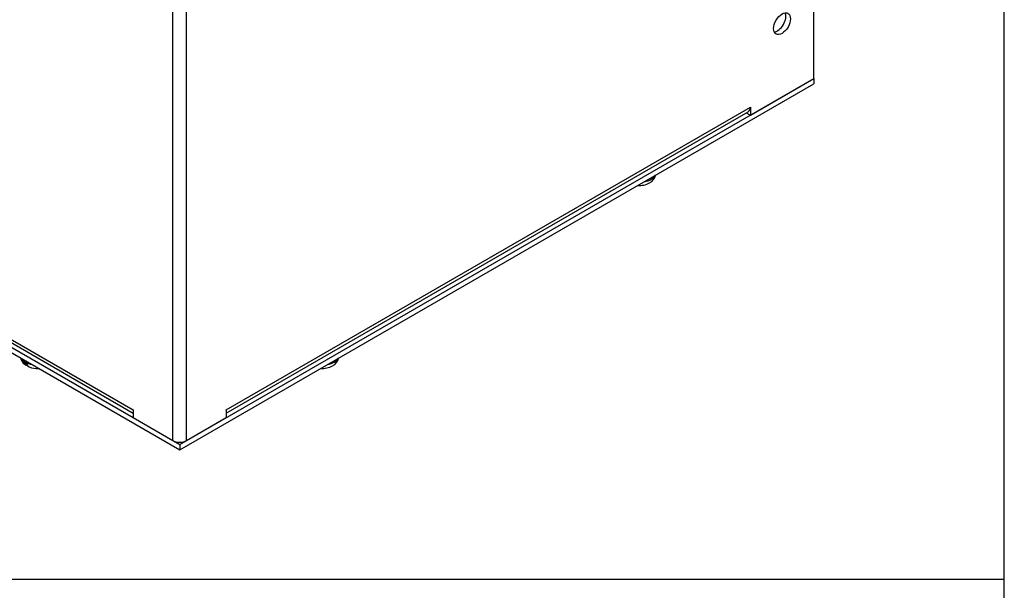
# Model space of a CAD drawing. Header units: inches. Extents: x 0.2 to 65.9, y -0.4 to 43.8.
# Tile 6 of 8: x 54.9 to 65.9, y 7.5 to 13.9. Entities that reach past the tile are written whole.
import ezdxf

# ---------------------------------------------------------------- set-up
doc = ezdxf.new("R2010")
doc.units = ezdxf.units.IN
doc.header["$MEASUREMENT"] = 0
for name, color, linetype in [('COM55548-4', 7, 'Continuous'), ('COM55550-4', 7, 'Continuous'), ('Default', 7, 'Continuous'), ('SCS19491', 7, 'Continuous')]:
    doc.layers.add(name, color=color, linetype=linetype)

# ---------------------------------------------------------------- blocks, each defined once
blk = doc.blocks.new('SE6')
at = {"layer": 'COM55548-4', "color": 7, "linetype": 'Continuous'}
for p, q in [((49.6212596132, 13.1888926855), (56.692327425, 9.1064097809)), ((56.692327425, 9.1651975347), (63.7633952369, 13.2476804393)), ((56.692327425, 9.1064097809), (63.7633952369, 13.1888926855)), ((63.7633952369, 13.2476804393), (63.7633952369, 13.1888926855)), ((50.3279571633, 12.8396684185), (56.1737202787, 9.4646155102)), ((56.62329985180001, 9.2050506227), (56.692327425, 9.1651975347)), ((56.692327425, 9.1651975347), (56.692327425, 9.1064097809))]:
    blk.add_line(p, q, dxfattribs=at)
at = {"layer": 'COM55550-4', "color": 7, "linetype": 'Continuous'}
for p, q in [((63.7633952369, 13.2476804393), (63.7633952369, 19.7796530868)), ((56.6156063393, 9.2090842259), (56.6156063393, 15.7410568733)), ((56.768341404, 9.2090842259), (56.768341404, 15.7410568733)), ((63.0563441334, 12.8394642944), (63.7633952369, 13.2476804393)), ((50.3276592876, 12.9276137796), (56.17366460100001, 9.5524210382)), ((50.35002681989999, 12.8781738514), (56.1737202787, 9.515862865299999)), ((57.2102274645, 9.515862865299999), (63.0339209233, 12.8781738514)), ((57.21028314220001, 9.5524210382), (63.0562884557, 12.9276137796)), ((63.0116090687, 12.8652920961), (63.0563441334, 12.8394642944)), ((63.0563441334, 12.9276459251), (63.0562884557, 12.9276137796)), ((63.0563441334, 12.9276459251), (63.0563441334, 12.8394642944)), ((56.1737202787, 9.5523888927), (56.17366460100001, 9.5524210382)), ((56.1737202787, 9.5523888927), (56.1737202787, 9.4642072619)), ((56.1737202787, 9.4642072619), (56.6156063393, 9.2090842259)), ((56.768341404, 9.2090842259), (57.2102274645, 9.4642072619)), ((57.21028314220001, 9.5524210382), (57.2102274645, 9.5523888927)), ((57.2102274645, 9.5523888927), (57.2102274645, 9.4642072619))]:
    blk.add_line(p, q, dxfattribs=at)
blk.add_ellipse((63.4098418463, 13.860052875), major_axis=(-0.0664999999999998, -0.1151813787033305), ratio=0.5773502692, dxfattribs=at)
for centre, major_axis, start_param, end_param in [((63.3589301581, 13.8894467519), (0.0664999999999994, 0.1151813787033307), 3.53441211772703, 5.890365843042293), ((62.9799209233, 12.971704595), (-0.05399999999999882, 0.09353074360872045), 3.141592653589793, 3.926990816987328), ((56.2500321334, 9.596511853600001), (0.05400000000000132, 0.09353074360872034), -3.926990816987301, -3.888802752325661), ((57.1339156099, 9.596511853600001), (-0.0539999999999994, 0.09353074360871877), 3.888802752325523, 3.926990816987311), ((56.6919738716, 9.2531750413), (0.1079999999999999, 2.304996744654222e-16), 3.926990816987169, 5.497787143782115)]:
    blk.add_ellipse(centre, major_axis=major_axis, ratio=0.5773502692, start_param=start_param, end_param=end_param, dxfattribs=at)
at = {"layer": 'SCS19491', "color": 7, "linetype": 'Continuous'}
for centre, radius, start, end in [((61.81935340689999, 12.2936383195), 0.2390802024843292, 265.3970711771, 298.3261294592), ((61.8729891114, 12.2009601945), 0.1320893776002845, 296.9211937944, 347.3019630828), ((55.0386338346, 10.1585416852), 0.1242684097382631, 192.7651265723, 233.0743276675), ((58.3374552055, 10.1597187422), 0.1320893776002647, 296.9211937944, 347.3019630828), ((55.1018389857, 10.2523968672), 0.2390802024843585, 248.7220107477, 274.3099800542), ((58.283819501, 10.2523968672), 0.2390802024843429, 265.3970711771, 298.3261294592)]:
    blk.add_arc(centre, radius, start, end, dxfattribs=at)
for centre, major_axis, start_param, end_param in [((61.8188515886, 12.2009318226), (0.1875000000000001, 8.537024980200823e-18), 5.002853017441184, 5.992721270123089), ((55.1013371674, 10.1596903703), (0.1874999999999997, 2.304996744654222e-16), 3.432056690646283, 4.421924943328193), ((58.2833176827, 10.1596903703), (0.1874999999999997, 2.304996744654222e-16), 5.002853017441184, 5.992721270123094), ((55.1013371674, 10.1474429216), (-0.1862411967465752, -3.235769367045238e-14), 0.62361185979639, 0.9471844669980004)]:
    blk.add_ellipse(centre, major_axis=major_axis, ratio=0.5773502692, start_param=start_param, end_param=end_param, dxfattribs=at)
for points, knots in [([(54.9501513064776, 10.08465062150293), (54.95078742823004, 10.08072909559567), (54.9517744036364, 10.07701227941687), (54.95436881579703, 10.07031355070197), (54.95597187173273, 10.06730951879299), (54.95978566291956, 10.06198758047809), (54.96201748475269, 10.05966344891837), (54.96692926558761, 10.05588832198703), (54.969622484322, 10.05440933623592), (54.97548406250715, 10.05226935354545), (54.97865968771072, 10.05161894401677), (54.98524277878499, 10.0511879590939), (54.98867864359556, 10.05139411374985), (54.99312111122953, 10.05217414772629), (54.99399032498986, 10.05235025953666), (54.99486516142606, 10.05255043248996)], [0, 0, 0, 0, 0.125, 0.125, 0.25, 0.25, 0.375, 0.375, 0.5, 0.5, 0.625, 0.625, 0.75, 0.75, 0.7800930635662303, 0.7800930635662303, 0.7800930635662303, 0.7800930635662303]), ([(55.01466381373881, 10.02896173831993), (55.01187212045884, 10.03001586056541), (55.00924650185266, 10.03147289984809), (55.0044017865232, 10.0352055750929), (55.00221745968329, 10.037487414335), (54.99840955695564, 10.04279664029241), (54.99677397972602, 10.04586113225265), (54.99417979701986, 10.05258421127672), (54.99321458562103, 10.05622957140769), (54.99257771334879, 10.0601557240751)], [0.50477376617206, 0.50477376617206, 0.50477376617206, 0.50477376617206, 0.6249999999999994, 0.6249999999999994, 0.7499999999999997, 0.7499999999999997, 0.8749999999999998, 0.8749999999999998, 1, 1, 1, 1])]:
    blk.add_open_spline(points, degree=3, knots=knots, dxfattribs=at)
blk = doc.blocks.new('BORDER')
at = {"layer": 'Default', "color": 7, "linetype": 'Continuous'}
for p, q in [((0, 0), (0, 27.86)), ((-8.3041875, 4.8171933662), (0, 4.8171933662))]:
    blk.add_line(p, q, dxfattribs=at)

msp = doc.modelspace()

# ---------------------------------------------------------------- block references
at = {"layer": 'Default', "color": 7, "xscale": 1.57, "yscale": 1.57, "zscale": 1.57}
msp.add_blockref('BORDER', (65.8887094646, 0.09855108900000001), dxfattribs=at)
at = {"layer": 'Default'}
msp.add_blockref('SE6', (0, 0), dxfattribs=at)

doc.saveas('drawing.dxf')
